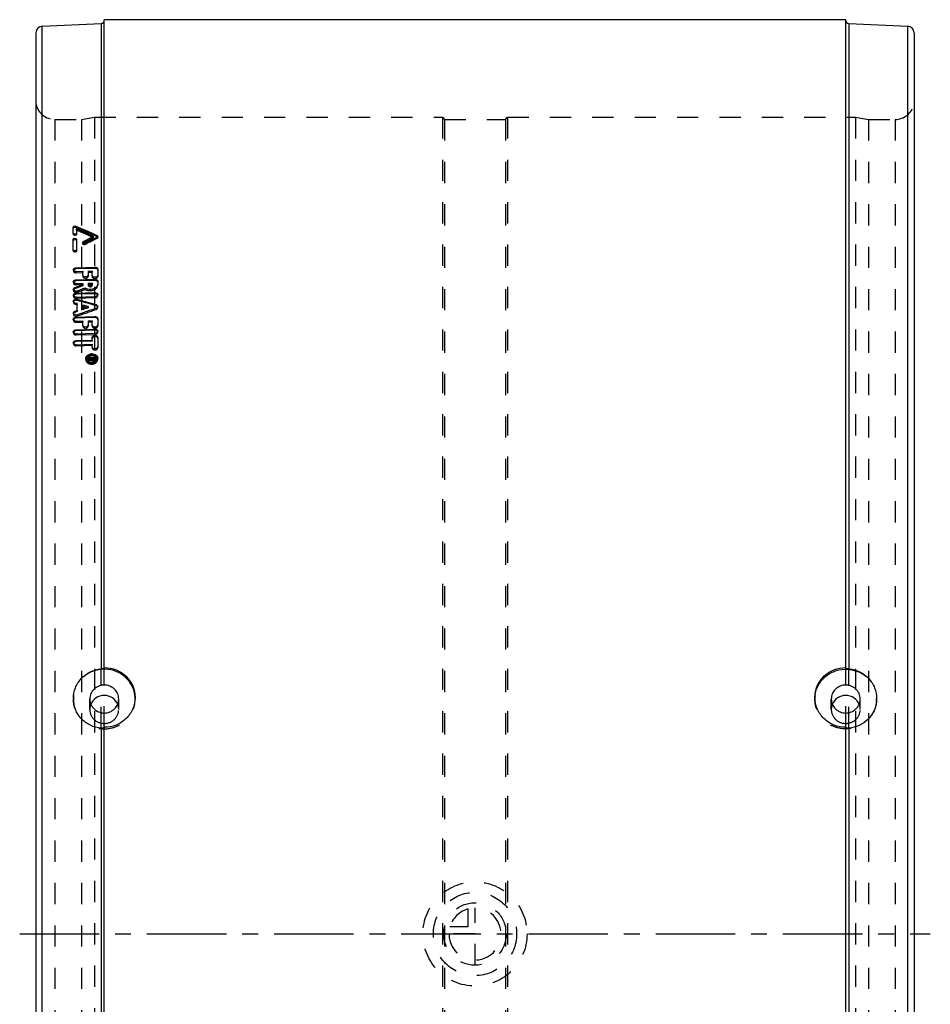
# Model space of a CAD drawing. Header units: millimetres. Extents: x 360 to 640, y 219 to 781.
# Tile 2 of 2: x 360 to 640, y 478 to 781. Entities that reach past the tile are written whole.
import ezdxf

# ---------------------------------------------------------------- set-up
doc = ezdxf.new("R2010")
doc.units = ezdxf.units.MM
doc.header["$LTSCALE"] = 65.185185
doc.linetypes.add('CENTER', pattern=[0.6, 0.375, -0.075, 0.075, -0.075])
doc.linetypes.add('HIDDEN', pattern=[0.2, 0.1, -0.1])
doc.layers.get('0').update_dxf_attribs({"linetype": 'CONTINUOUS'})
for name, color, linetype in [('KOERPER', 7, 'CONTINUOUS'), ('KONST.EL_MIT_GEO', 7, 'CONTINUOUS'), ('KURVEN', 7, 'CONTINUOUS'), ('L1', 7, 'CONTINUOUS')]:
    doc.layers.add(name, color=color, linetype=linetype)

msp = doc.modelspace()

# ---------------------------------------------------------------- linework, layer by layer
at = {"color": 8, "linetype": 'HIDDEN'}
for p, q in [((370.85, 750.35), (379, 750.35)), ((490.65, 750.35), (509.35, 750.35)), ((621, 750.35), (629.15, 750.35))]:
    msp.add_line(p, q, dxfattribs=at)
at = {"layer": 'KOERPER', "color": 7, "linetype": 'Continuous'}
msp.add_line((614, 781), (386, 781), dxfattribs=at)
at = {"layer": 'KONST.EL_MIT_GEO', "color": 7, "linetype": 'Continuous'}
for p, q in [((386, 581.81), (386, 781)), ((614, 581.81), (614, 781)), ((366.91, 779), (385.04, 779.79)), ((366.91, 221), (366.91, 779)), ((385.04, 779.79), (385.04, 581.5)), ((614.96, 779.79), (614.96, 581.5)), ((614.96, 779.79), (633.09, 779)), ((633.09, 221), (633.09, 779)), ((365, 777), (365, 223)), ((635, 777), (635, 223)), ((376.49, 715.4), (376.49, 717.27)), ((376.51, 716.89), (376.49, 717.27)), ((377.3, 717.16), (377.28, 717.55)), ((377.28, 717.55), (378, 717.23)), ((378, 717.23), (379.45, 716.6)), ((377.3, 717.16), (378.02, 716.85)), ((377.48, 716.68), (377.48, 715.43)), ((379.21, 715.93), (377.48, 716.68)), ((378.02, 716.85), (379.47, 716.22)), ((379.45, 716.6), (380.89, 715.97)), ((379.47, 716.22), (380.91, 715.58)), ((382.67, 714.39), (382.09, 714.65)), ((382.15, 714.13), (382.67, 714.39)), ((382.36, 714.95), (383.08, 714.63)), ((382.69, 714.01), (382.67, 714.39)), ((383.08, 714.63), (383.8, 714.3)), ((383.12, 714.98), (383.78, 714.69)), ((383.8, 714.3), (383.78, 714.69)), ((376.49, 710.27), (376.49, 713.49)), ((376.51, 713.11), (376.49, 713.49)), ((377.48, 713.53), (377.48, 710.3)), ((379.56, 712.79), (380.6, 713.33)), ((379.59, 712.41), (379.56, 712.79)), ((380.76, 712.61), (380.16, 712.3)), ((381.36, 712.92), (380.76, 712.61)), ((381.97, 713.23), (381.36, 712.92)), ((382.57, 713.55), (381.97, 713.23)), ((382, 713.65), (382.69, 714.01)), ((382.99, 713.76), (382.57, 713.55)), ((383.18, 713.86), (382.99, 713.76)), ((383.78, 714.17), (383.18, 713.86)), ((377.34, 704.75), (383.13, 704.94)), ((377.34, 704.75), (377.36, 704.39)), ((377.34, 703.6), (379.39, 703.66)), ((383.16, 704.57), (377.36, 704.39)), ((379.39, 702.5), (379.39, 703.66)), ((381.08, 703.72), (382.29, 703.75)), ((381.08, 703.72), (381.08, 702.55)), ((382.29, 702.39), (382.29, 703.75)), ((383.13, 704.94), (383.16, 704.57)), ((383.98, 704.39), (383.98, 702.45)), ((377.34, 701.06), (383.13, 701.24)), ((377.34, 701.06), (377.36, 700.7)), ((377.34, 699.88), (379.39, 699.94)), ((383.16, 700.88), (377.36, 700.7)), ((377.78, 698.96), (378.18, 699.11)), ((378.18, 699.11), (378.99, 699.4)), ((379.14, 699.09), (378.61, 698.9)), ((378.99, 699.4), (379.39, 699.54)), ((379.41, 699.18), (379.14, 699.09)), ((379.39, 699.54), (379.39, 699.94)), ((379.39, 699.54), (379.41, 699.18)), ((381.08, 700), (382.29, 700.03)), ((381.08, 700), (381.08, 699.67)), ((382.29, 699.71), (382.29, 700.03)), ((382.29, 699.71), (382.31, 699.35)), ((383.13, 701.24), (383.16, 700.88)), ((383.98, 700.68), (383.98, 699.76)), ((376.98, 698.68), (377.38, 698.82)), ((376.98, 698.68), (377, 698.32)), ((377.27, 698.42), (377, 698.32)), ((378.34, 698.8), (377.27, 698.42)), ((377.34, 696.95), (383.13, 697.12)), ((377.34, 696.95), (377.36, 696.59)), ((383.16, 696.77), (377.36, 696.59)), ((377.38, 698.82), (377.78, 698.96)), ((378.09, 697.76), (377.7, 697.61)), ((378.89, 698.05), (378.09, 697.76)), ((378.61, 698.9), (378.34, 698.8)), ((379.71, 698.34), (378.89, 698.05)), ((380.09, 698.48), (379.71, 698.34)), ((383.13, 697.12), (383.16, 696.77)), ((377.11, 693.92), (377, 693.96)), ((377.69, 693.76), (377.11, 693.92)), ((377.34, 695.74), (383.13, 695.92)), ((377.68, 695.09), (377.7, 694.74)), ((377.68, 695.09), (378.32, 694.91)), ((377.69, 691.63), (377.69, 693.76)), ((377.95, 694.67), (377.7, 694.74)), ((378.06, 694.64), (377.95, 694.67)), ((379.65, 694.19), (378.06, 694.64)), ((379.39, 693.27), (379.39, 692.23)), ((379.66, 693.19), (379.39, 693.27)), ((380.28, 694.01), (379.65, 694.19)), ((379.93, 693.11), (379.66, 693.19)), ((381.03, 692.8), (379.93, 693.11)), ((380.92, 693.83), (380.28, 694.01)), ((380.9, 694.17), (381.54, 693.99)), ((381.57, 693.64), (380.92, 693.83)), ((381.54, 693.99), (383.48, 693.43)), ((382.85, 693.27), (381.57, 693.64)), ((383.5, 693.09), (382.85, 693.27)), ((383.48, 693.43), (383.5, 693.09)), ((377, 691.39), (377.57, 691.59)), ((377, 691.39), (377.02, 691.05)), ((377.37, 691.17), (377.02, 691.05)), ((377.71, 691.29), (377.37, 691.17)), ((377.57, 691.59), (377.69, 691.63)), ((378.03, 690.4), (377.68, 690.28)), ((377.69, 691.63), (377.71, 691.29)), ((378.32, 690.5), (378.03, 690.4)), ((379.81, 691.02), (378.32, 690.5)), ((379.39, 692.23), (379.41, 691.88)), ((379.59, 691.95), (379.41, 691.88)), ((379.77, 692.01), (379.59, 691.95)), ((381.05, 692.45), (379.77, 692.01)), ((380.26, 691.18), (379.81, 691.02)), ((380.9, 691.41), (380.26, 691.18)), ((381.45, 691.6), (380.9, 691.41)), ((381.03, 692.8), (381.05, 692.45)), ((382.83, 692.08), (381.45, 691.6)), ((383.48, 692.31), (382.83, 692.08)), ((377.34, 689.59), (383.13, 689.76)), ((377.34, 689.59), (377.36, 689.25)), ((377.34, 688.34), (379.39, 688.4)), ((383.16, 689.42), (377.36, 689.25)), ((379.39, 688.4), (379.41, 688.06)), ((379.39, 687.14), (379.39, 688.4)), ((381.08, 688.45), (382.29, 688.49)), ((381.08, 688.45), (381.08, 687.19)), ((382.29, 687.13), (382.29, 688.49)), ((383.13, 689.76), (383.16, 689.42)), ((383.98, 689.16), (383.98, 687.18)), ((377.34, 685.72), (383.13, 685.89)), ((377.34, 685.72), (377.36, 685.39)), ((377.34, 684.45), (383.13, 684.62)), ((383.16, 685.56), (377.36, 685.39)), ((383.13, 685.89), (383.16, 685.56)), ((377.34, 682.39), (382.29, 682.54)), ((377.34, 682.39), (377.36, 682.07)), ((377.34, 681.11), (382.29, 681.25)), ((382.31, 682.21), (377.36, 682.07)), ((382.29, 683.32), (382.31, 682.99)), ((382.29, 682.54), (382.29, 683.32)), ((382.29, 682.54), (382.31, 682.21)), ((382.29, 681.25), (382.31, 680.92)), ((382.29, 680.46), (382.29, 681.25)), ((383.98, 683.37), (383.98, 680.51)), ((382.29, 680.46), (382.31, 680.14)), ((380.73, 676.79), (380.74, 676.62)), ((381.15, 677.19), (383.13, 677.24)), ((381.15, 677.19), (381.17, 676.97)), ((381.15, 676.97), (381.15, 677.19)), ((381.15, 676.97), (381.98, 676.99)), ((381.15, 676.76), (381.57, 676.84)), ((381.15, 676.76), (381.16, 676.62)), ((381.15, 676.53), (381.15, 676.76)), ((381.3, 676.56), (381.15, 676.53)), ((381.45, 676.59), (381.3, 676.56)), ((381.6, 676.62), (381.45, 676.59)), ((381.57, 676.84), (381.84, 676.89)), ((381.9, 676.68), (381.6, 676.62)), ((381.84, 676.89), (381.98, 676.92)), ((382.04, 676.71), (381.9, 676.68)), ((381.98, 676.99), (382, 676.71)), ((381.98, 676.92), (381.98, 676.99)), ((382.27, 676.9), (382.04, 676.89)), ((382.26, 677), (382.85, 677.01)), ((382.26, 677), (382.26, 676.89)), ((382.26, 676.89), (382.28, 676.66)), ((382.41, 676.78), (382.71, 676.79)), ((382.41, 676.78), (382.42, 676.56)), ((382.41, 676.56), (382.71, 676.57)), ((382.71, 676.79), (382.72, 676.58)), ((382.85, 677.01), (382.87, 676.7)), ((382.85, 676.9), (382.85, 677.01)), ((383.16, 676.92), (382.85, 676.92)), ((383.13, 677.24), (383.13, 676.91)), ((383.57, 676.75), (383.56, 676.98)), ((385.04, 563.24), (385.04, 436.76)), ((386, 436.49), (386, 563.51)), ((614, 436.49), (614, 563.51)), ((614.96, 563.24), (614.96, 436.76))]:
    msp.add_line(p, q, dxfattribs=at)
at = {"layer": 'KONST.EL_MIT_GEO', "color": 8, "linetype": 'HIDDEN'}
for p, q in [((379, 750.35), (383, 751)), ((383, 751), (383, 249)), ((383, 751), (490, 751)), ((490, 751), (490, 249)), ((490, 751), (490.65, 750.35)), ((509.35, 750.35), (510, 751)), ((510, 751), (510, 249)), ((510, 751), (617, 751)), ((617, 751), (617, 249)), ((617, 751), (621, 750.35)), ((370.85, 750.35), (370.85, 249.65)), ((379, 750.35), (379, 249.65)), ((490.65, 750.35), (490.65, 249.65)), ((509.35, 750.35), (509.35, 249.65)), ((621, 750.35), (621, 249.65)), ((629.15, 750.35), (629.15, 249.65)), ((376.51, 715.01), (376.49, 715.4)), ((376.51, 715.01), (376.49, 715.4)), ((377.5, 716.3), (377.48, 716.68)), ((377.48, 715.43), (377.5, 715.04)), ((377.5, 715.04), (377.48, 715.43)), ((384, 714.06), (383.98, 714.45)), ((377.5, 713.14), (377.48, 713.53)), ((379.37, 712.52), (379.39, 712.14)), ((380.18, 711.92), (380.16, 712.3)), ((383.8, 713.79), (383.78, 714.17)), ((376.51, 709.89), (376.49, 710.27)), ((376.51, 709.89), (376.49, 710.27)), ((377.48, 710.3), (377.5, 709.93)), ((377.5, 709.93), (377.48, 710.3)), ((376.49, 704.13), (376.51, 703.76)), ((377.34, 703.6), (377.36, 703.23)), ((377.36, 703.23), (379.41, 703.3)), ((379.39, 703.66), (379.41, 703.3)), ((379.39, 702.5), (379.41, 702.13)), ((379.39, 702.5), (379.41, 702.13)), ((381.08, 703.72), (381.11, 703.35)), ((381.08, 702.55), (381.11, 702.19)), ((381.11, 702.19), (381.08, 702.55)), ((381.11, 703.35), (382.31, 703.39)), ((382.29, 703.75), (382.31, 703.39)), ((382.29, 702.39), (382.31, 702.03)), ((382.29, 702.39), (382.31, 702.03)), ((383.98, 704.39), (384, 704.02)), ((383.98, 702.45), (384, 702.08)), ((384, 702.08), (383.98, 702.45)), ((376.49, 700.42), (376.51, 700.06)), ((377.34, 699.88), (377.36, 699.52)), ((377.36, 699.52), (379.41, 699.59)), ((379.39, 699.94), (379.41, 699.59)), ((379.39, 699.54), (379.41, 699.18)), ((381.08, 700), (381.11, 699.31)), ((381.11, 699.64), (382.31, 699.68)), ((381.11, 699.31), (381.11, 699.64)), ((382.29, 700.03), (382.29, 699.71)), ((382.31, 699.68), (382.31, 699.35)), ((383.98, 700.68), (384, 700.32)), ((383.98, 699.76), (384, 699.4)), ((384, 699.4), (383.98, 699.76)), ((376.49, 698.09), (376.51, 697.74)), ((376.49, 696.29), (376.51, 695.94)), ((377.7, 697.61), (377.72, 697.26)), ((380.09, 698.48), (380.11, 698.12)), ((384, 696.22), (383.98, 696.57)), ((376.49, 694.47), (376.51, 694.13)), ((377, 693.96), (377.02, 693.61)), ((377.02, 693.61), (377.71, 693.41)), ((377.34, 695.74), (377.36, 695.39)), ((377.36, 695.39), (383.16, 695.57)), ((377.69, 693.76), (377.71, 693.41)), ((379.39, 693.27), (379.41, 692.93)), ((383.13, 695.92), (383.16, 695.57)), ((376.49, 690.78), (376.51, 690.43)), ((377.68, 690.28), (377.7, 689.94)), ((377.69, 691.63), (377.71, 691.29)), ((379.41, 691.88), (379.39, 692.23)), ((383.48, 692.31), (383.5, 691.97)), ((384, 692.57), (383.98, 692.91)), ((376.49, 688.91), (376.51, 688.58)), ((377.34, 688.34), (377.36, 688)), ((377.36, 688), (379.41, 688.06)), ((379.39, 687.14), (379.41, 686.81)), ((379.39, 687.14), (379.41, 686.81)), ((381.08, 688.45), (381.11, 688.11)), ((381.08, 687.19), (381.11, 686.86)), ((381.11, 686.86), (381.08, 687.19)), ((381.11, 688.11), (382.31, 688.15)), ((382.29, 688.49), (382.31, 688.15)), ((382.29, 687.13), (382.31, 686.8)), ((382.29, 687.13), (382.31, 686.8)), ((383.98, 689.16), (384, 688.83)), ((383.98, 687.18), (384, 686.85)), ((384, 686.85), (383.98, 687.18)), ((376.49, 685.03), (376.51, 684.7)), ((377.34, 684.45), (377.36, 684.12)), ((377.36, 684.12), (383.16, 684.29)), ((383.13, 684.62), (383.16, 684.29)), ((384, 684.98), (383.98, 685.31)), ((376.49, 681.7), (376.51, 681.37)), ((377.34, 681.11), (377.36, 680.78)), ((377.36, 680.78), (382.31, 680.92)), ((382.29, 682.54), (382.31, 682.21)), ((383.98, 683.37), (384, 683.04)), ((382.29, 680.46), (382.31, 680.14)), ((383.98, 680.51), (384, 680.18)), ((384, 680.18), (383.98, 680.51)), ((380.31, 676.76), (380.33, 676.45)), ((380.74, 676.62), (380.75, 676.47)), ((381.17, 676.97), (381.15, 676.76)), ((381.18, 676.87), (381.15, 676.76)), ((381.16, 676.62), (381.18, 676.22)), ((382.04, 676.89), (381.18, 676.87)), ((381.18, 676.65), (382, 676.67)), ((382, 676.61), (381.18, 676.44)), ((381.18, 676.44), (381.18, 676.22)), ((381.18, 676.22), (382.07, 676.39)), ((382, 676.71), (382, 676.61)), ((382, 676.67), (382, 676.61)), ((382.04, 676.71), (382.07, 676.39)), ((382.26, 677), (382.26, 676.89)), ((382.85, 676.92), (382.27, 676.9)), ((382.28, 676.66), (382.29, 676.57)), ((382.29, 676.68), (382.87, 676.7)), ((382.29, 676.57), (382.29, 676.68)), ((382.42, 676.56), (382.43, 676.25)), ((382.73, 676.48), (382.43, 676.47)), ((382.43, 676.25), (382.73, 676.26)), ((382.72, 676.58), (382.73, 676.26)), ((382.87, 676.7), (382.87, 676.59)), ((382.87, 676.7), (382.87, 676.59)), ((383.13, 677.24), (383.16, 676.6)), ((383.16, 676.6), (383.16, 676.92)), ((383.58, 676.66), (383.57, 676.75)), ((384, 676.69), (383.98, 677.01)), ((385.04, 563.24), (385.04, 581.5)), ((386, 563.51), (386, 581.81)), ((614, 563.51), (614, 581.81)), ((614.96, 563.24), (614.96, 581.5)), ((376.5, 572.32), (376.5, 572.21)), ((381.55, 569), (381.55, 572.21)), ((390.45, 569), (390.45, 572.21)), ((395.5, 572.73), (395.5, 572.21)), ((604.5, 572.73), (604.5, 572.21)), ((609.55, 569), (609.55, 572.21)), ((618.45, 569), (618.45, 572.21)), ((623.5, 572.32), (623.5, 572.21))]:
    msp.add_line(p, q, dxfattribs=at)
for centre, radius, start, end in [((385, 780.79), 1, 321.1111, 360), ((370.85, 756.35), 6, 193.0029, 270), ((629.15, 756.35), 6, 270, 346.9971), ((67.02, 5.88), 775.3, 65.97396, 66.39298), ((859.44, -212.36), 1041.14, 117.18354, 117.40796), ((376.95, 694.16), 0.442, 160.5983, 183.7721), ((382.23, 675.63), 2.36, 91.6619, 104.9531), ((382.23, 675.68), 2.31, 84.6529, 91.5735), ((381.44, 676.52), 1.11, 174.4415, 183.7202), ((382.12, 677.24), 1.77, 263.448, 271.5453), ((382.9, 676.62), 1.11, 3.7227, 11.4785), ((385.2, 572.21), 8.7, 179.2922, 179.9998), ((386.64, 572.21), 8.86, 1.5809, 7.0948), ((386.78, 572.21), 8.72, 0.0011, 1.571), ((613.36, 572.21), 8.86, 172.9052, 178.4187), ((613.22, 572.21), 8.72, 178.4286, 179.9989), ((614.8, 572.21), 8.7, 0.0002, 0.7078)]:
    msp.add_arc(centre, radius, start, end, dxfattribs=at)
at = {"layer": 'KONST.EL_MIT_GEO', "color": 7, "linetype": 'Continuous'}
for centre, radius, start, end in [((615, 780.79), 1, 180, 267.5), ((367, 777), 2, 92.5, 180), ((385, 780.79), 1, 272.5, 321.1111), ((633, 777), 2, 0, 87.5), ((66.3, 6), 775.83, 65.98115, 66.21393), ((68.23, 6.88), 774.96, 66.02546, 66.20568), ((68.75, 6.32), 774.92, 66.12813, 66.24485), ((376.88, 704.15), 0.393, 183.4519, 194.4189), ((383.19, 703.37), 1.21, 84.5893, 91.8123), ((376.9, 700.45), 0.409, 183.5094, 194.1345), ((383.19, 699.7), 1.18, 84.4088, 91.7781), ((376.92, 696.32), 0.427, 183.5767, 193.8421), ((377.33, 697.39), 0.991, 109.6642, 118.7496), ((381.79, 700.7), 2.59, 294.3943, 297.036), ((381.84, 700.62), 2.5, 297.0278, 300.7122), ((383.19, 695.61), 1.16, 83.9705, 91.7399), ((377.25, 694.86), 0.939, 245.5985, 254.0659), ((383.1, 697.08), 1.16, 271.7882, 284.5374), ((383.26, 692.25), 0.872, 63.362, 74.0057), ((376.94, 690.8), 0.448, 183.5051, 211.6598), ((377.34, 690.12), 0.986, 109.2478, 118.4732), ((383.17, 693.18), 0.927, 289.28, 296.954), ((383.19, 688.3), 1.12, 83.8821, 91.6719), ((383.1, 685.73), 1.11, 271.6914, 279.5506), ((383.19, 684.46), 1.1, 83.4589, 91.6358), ((382.21, 675.98), 2.33, 91.6283, 98.6354), ((382.19, 676.21), 1.77, 84.7052, 91.5713), ((382.26, 676.44), 1.53, 63.9411, 71.4255), ((382.32, 675.98), 2, 64.0773, 71.4112), ((381.43, 676.84), 1.12, 183.7761, 197.1231), ((381.77, 676.66), 1.5, 135.0869, 144.0474), ((381.59, 676.84), 0.863, 173.5432, 183.6639), ((382.07, 676.46), 1.5, 118.0918, 125.69), ((382.01, 676.92), 1.43, 238.7928, 247.6891), ((382.14, 676.33), 1.64, 111.1655, 118.1148), ((382.1, 677.53), 1.75, 255.6692, 271.5619), ((382.08, 677.76), 2.31, 271.6041, 278.6867), ((382.39, 677.08), 0.52, 258.1405, 271.5028), ((382.15, 677.43), 1.63, 291.2893, 298.2658), ((382.21, 677.31), 1.5, 298.2431, 305.8501), ((382.16, 677.57), 2.1, 291.9253, 299.1161), ((382.31, 676.88), 1.36, 306.6565, 313.0221), ((382.24, 677.42), 1.92, 299.0931, 306.9098), ((382.52, 676.82), 1.07, 37.0499, 46.6602), ((382.66, 676.93), 0.892, 342.8135, 353.5087), ((382.69, 676.92), 0.864, 353.5494, 3.6592), ((382.6, 676.77), 1.43, 42.9235, 47.9767), ((382.51, 677.11), 1.51, 315.2776, 324.2006), ((382.64, 676.81), 1.37, 38.4242, 42.9181), ((385.29, 572.32), 8.79, 180.0001, 180.7025), ((614.66, 572.32), 8.84, 355.1371, 359.9936)]:
    msp.add_arc(centre, radius, start, end, dxfattribs=at)
for points, knots in [([(376.49, 717.27), (376.49, 717.35), (376.57, 717.46), (376.66, 717.51), (376.69, 717.53)], [0, 0, 0, 0, 0.705746, 1, 1, 1, 1]), ([(376.51, 716.89), (376.51, 717.02), (376.83, 717.25), (377.14, 717.23), (377.3, 717.16)], [0, 0, 0, 0, 0.433684, 1, 1, 1, 1]), ([(377.48, 715.43), (377.48, 715.23), (377, 714.98), (376.49, 715.2), (376.49, 715.4)], [0, 0, 0, 0, 0.507861, 1, 1, 1, 1]), ([(383.78, 714.69), (383.81, 714.67), (383.9, 714.62), (383.98, 714.52), (383.98, 714.45)], [0, 0, 0, 0, 0.289678, 1, 1, 1, 1]), ([(383.86, 714.22), (383.85, 714.21), (383.82, 714.19), (383.79, 714.18), (383.78, 714.17)], [0, 0, 0, 0, 0.491018, 1, 1, 1, 1]), ([(376.49, 713.49), (376.49, 713.69), (376.97, 713.95), (377.48, 713.72), (377.48, 713.53)], [0, 0, 0, 0, 0.507862, 1, 1, 1, 1]), ([(376.51, 713.11), (376.51, 713.29), (376.96, 713.54), (377.42, 713.4), (377.49, 713.22)], [0, 0, 0, 0, 0.483764, 1, 1, 1, 1]), ([(379.37, 712.52), (379.36, 712.6), (379.44, 712.72), (379.53, 712.78), (379.56, 712.79)], [0, 0, 0, 0, 0.70671, 1, 1, 1, 1]), ([(380.16, 712.3), (380.01, 712.22), (379.69, 712.18), (379.37, 712.39), (379.37, 712.52)], [0, 0, 0, 0, 0.569043, 1, 1, 1, 1]), ([(377.48, 710.3), (377.48, 710.1), (377, 709.84), (376.49, 710.08), (376.49, 710.27)], [0, 0, 0, 0, 0.507778, 1, 1, 1, 1]), ([(377.34, 703.6), (377.24, 703.59), (376.92, 703.61), (376.56, 703.83), (376.5, 704.05)], [0, 0, 0, 0, 0.295466, 1, 1, 1, 1]), ([(377.36, 704.39), (377.27, 704.39), (376.96, 704.34), (376.63, 704.15), (376.54, 703.95)], [0, 0, 0, 0, 0.284426, 1, 1, 1, 1]), ([(376.61, 704.45), (376.65, 704.49), (376.85, 704.67), (377.13, 704.75), (377.34, 704.75)], [0, 0, 0, 0, 0.226114, 1, 1, 1, 1]), ([(381.08, 702.55), (381.08, 702.22), (380.31, 701.74), (379.49, 702.06), (379.4, 702.39)], [0, 0, 0, 0, 0.491466, 1, 1, 1, 1]), ([(383.98, 702.45), (383.98, 702.18), (383.51, 701.82), (382.93, 701.82), (382.6, 701.93), (382.48, 702.03)], [0, 0, 0, 0, 0.450023, 0.738411, 1, 1, 1, 1]), ([(383.13, 704.94), (383.34, 704.95), (383.72, 704.89), (383.98, 704.55), (383.98, 704.39)], [0, 0, 0, 0, 0.566749, 1, 1, 1, 1]), ([(383.98, 704.14), (383.97, 704.2), (383.82, 704.45), (383.52, 704.55), (383.31, 704.57)], [0, 0, 0, 0, 0.216839, 1, 1, 1, 1]), ([(377.34, 699.88), (377.24, 699.88), (376.92, 699.9), (376.56, 700.12), (376.5, 700.35)], [0, 0, 0, 0, 0.29378, 1, 1, 1, 1]), ([(377.36, 700.7), (377.27, 700.7), (376.95, 700.66), (376.62, 700.46), (376.54, 700.24)], [0, 0, 0, 0, 0.283975, 1, 1, 1, 1]), ([(376.61, 700.75), (376.65, 700.8), (376.85, 700.98), (377.13, 701.06), (377.34, 701.06)], [0, 0, 0, 0, 0.227356, 1, 1, 1, 1]), ([(381.08, 699.67), (381.08, 699.43), (381.7, 699.1), (382.29, 699.46), (382.29, 699.71)], [0, 0, 0, 0, 0.492486, 1, 1, 1, 1]), ([(381.11, 699.31), (381.11, 699.17), (381.39, 698.88), (381.74, 698.89), (381.92, 698.94)], [0, 0, 0, 0, 0.433426, 1, 1, 1, 1]), ([(381.92, 698.94), (381.97, 698.96), (382.15, 699.03), (382.31, 699.21), (382.31, 699.35)], [0, 0, 0, 0, 0.292499, 1, 1, 1, 1]), ([(383.96, 699.55), (383.94, 699.44), (383.79, 699), (383.42, 698.65), (383.12, 698.47)], [0, 0, 0, 0, 0.229177, 1, 1, 1, 1]), ([(383.13, 701.24), (383.34, 701.25), (383.72, 701.19), (383.98, 700.84), (383.98, 700.68)], [0, 0, 0, 0, 0.563384, 1, 1, 1, 1]), ([(383.95, 700.52), (383.93, 700.57), (383.77, 700.77), (383.5, 700.86), (383.31, 700.88)], [0, 0, 0, 0, 0.221548, 1, 1, 1, 1]), ([(376.49, 698.09), (376.48, 698.21), (376.6, 698.49), (376.84, 698.63), (376.98, 698.68)], [0, 0, 0, 0, 0.451295, 1, 1, 1, 1]), ([(376.49, 696.29), (376.48, 696.41), (376.55, 696.57), (376.66, 696.69), (376.69, 696.72)], [0, 0, 0, 0, 0.724881, 1, 1, 1, 1]), ([(376.86, 698.26), (376.82, 698.24), (376.69, 698.15), (376.58, 698.02), (376.54, 697.92)], [0, 0, 0, 0, 0.274895, 1, 1, 1, 1]), ([(377.36, 696.59), (377.27, 696.59), (376.95, 696.55), (376.62, 696.34), (376.54, 696.12)], [0, 0, 0, 0, 0.283284, 1, 1, 1, 1]), ([(377.7, 697.61), (377.61, 697.58), (377.28, 697.52), (376.92, 697.59), (376.71, 697.73)], [0, 0, 0, 0, 0.260447, 1, 1, 1, 1]), ([(382.87, 698.34), (382.27, 698.07), (381.33, 697.99), (380.51, 698.26), (380.32, 698.35)], [0, 0, 0, 0, 0.756586, 1, 1, 1, 1]), ([(383.13, 697.12), (383.34, 697.13), (383.71, 697.07), (383.97, 696.73), (383.98, 696.57)], [0, 0, 0, 0, 0.558024, 1, 1, 1, 1]), ([(383.95, 696.4), (383.93, 696.45), (383.77, 696.65), (383.51, 696.75), (383.31, 696.77)], [0, 0, 0, 0, 0.222922, 1, 1, 1, 1]), ([(383.98, 696.57), (383.99, 696.46), (383.92, 696.29), (383.81, 696.18), (383.78, 696.15)], [0, 0, 0, 0, 0.724804, 1, 1, 1, 1]), ([(376.87, 694.01), (376.81, 694.03), (376.63, 694.13), (376.5, 694.33), (376.49, 694.47)], [0, 0, 0, 0, 0.283229, 1, 1, 1, 1]), ([(377.7, 694.74), (377.59, 694.78), (377.16, 694.81), (376.64, 694.6), (376.54, 694.3)], [0, 0, 0, 0, 0.276131, 1, 1, 1, 1]), ([(376.56, 694.74), (376.6, 694.81), (376.86, 695.07), (377.26, 695.15), (377.54, 695.12)], [0, 0, 0, 0, 0.225562, 1, 1, 1, 1]), ([(383.48, 693.43), (383.54, 693.41), (383.77, 693.32), (383.97, 693.09), (383.98, 692.91)], [0, 0, 0, 0, 0.287396, 1, 1, 1, 1]), ([(376.49, 690.78), (376.48, 690.9), (376.6, 691.19), (376.85, 691.34), (377, 691.39)], [0, 0, 0, 0, 0.455559, 1, 1, 1, 1]), ([(376.87, 690.98), (376.83, 690.96), (376.69, 690.87), (376.57, 690.73), (376.54, 690.61)], [0, 0, 0, 0, 0.274174, 1, 1, 1, 1]), ([(377.68, 690.28), (377.6, 690.25), (377.27, 690.18), (376.9, 690.26), (376.7, 690.41)], [0, 0, 0, 0, 0.261367, 1, 1, 1, 1]), ([(377.34, 688.34), (377.14, 688.34), (376.75, 688.41), (376.5, 688.75), (376.49, 688.91)], [0, 0, 0, 0, 0.551955, 1, 1, 1, 1]), ([(377.36, 689.25), (377.27, 689.25), (376.94, 689.2), (376.61, 688.97), (376.53, 688.75)], [0, 0, 0, 0, 0.281858, 1, 1, 1, 1]), ([(376.54, 689.16), (376.58, 689.23), (376.77, 689.47), (377.1, 689.58), (377.34, 689.59)], [0, 0, 0, 0, 0.226075, 1, 1, 1, 1]), ([(381.08, 687.19), (381.08, 686.86), (380.32, 686.31), (379.48, 686.7), (379.4, 687.03)], [0, 0, 0, 0, 0.49395, 1, 1, 1, 1]), ([(383.98, 687.18), (383.98, 686.93), (383.47, 686.43), (382.84, 686.51), (382.58, 686.66)], [0, 0, 0, 0, 0.457762, 1, 1, 1, 1]), ([(383.13, 689.76), (383.34, 689.77), (383.74, 689.69), (383.98, 689.33), (383.98, 689.16)], [0, 0, 0, 0, 0.553911, 1, 1, 1, 1]), ([(383.98, 688.96), (383.97, 689.02), (383.83, 689.27), (383.53, 689.39), (383.31, 689.42)], [0, 0, 0, 0, 0.22456, 1, 1, 1, 1]), ([(377.34, 684.45), (377.14, 684.45), (376.75, 684.52), (376.5, 684.87), (376.49, 685.03)], [0, 0, 0, 0, 0.549137, 1, 1, 1, 1]), ([(377.36, 685.39), (377.26, 685.39), (376.94, 685.34), (376.6, 685.1), (376.53, 684.87)], [0, 0, 0, 0, 0.28108, 1, 1, 1, 1]), ([(376.61, 685.39), (376.65, 685.44), (376.84, 685.63), (377.13, 685.72), (377.34, 685.72)], [0, 0, 0, 0, 0.232068, 1, 1, 1, 1]), ([(382.29, 683.32), (382.29, 683.57), (382.79, 684.07), (383.42, 684), (383.68, 683.84)], [0, 0, 0, 0, 0.459638, 1, 1, 1, 1]), ([(383.13, 685.89), (383.34, 685.9), (383.72, 685.82), (383.97, 685.48), (383.98, 685.31)], [0, 0, 0, 0, 0.549413, 1, 1, 1, 1]), ([(383.96, 685.15), (383.91, 685.26), (383.78, 685.39), (383.63, 685.47), (383.59, 685.48)], [0, 0, 0, 0, 0.727847, 1, 1, 1, 1]), ([(377.34, 681.11), (377.14, 681.1), (376.75, 681.18), (376.5, 681.53), (376.49, 681.7)], [0, 0, 0, 0, 0.546819, 1, 1, 1, 1]), ([(377.36, 682.07), (377.26, 682.07), (376.93, 682.02), (376.6, 681.77), (376.53, 681.54)], [0, 0, 0, 0, 0.2804, 1, 1, 1, 1]), ([(376.61, 682.06), (376.65, 682.11), (376.84, 682.3), (377.13, 682.39), (377.34, 682.39)], [0, 0, 0, 0, 0.233003, 1, 1, 1, 1]), ([(383.27, 683.65), (383.04, 683.66), (382.6, 683.58), (382.31, 683.18), (382.31, 682.99)], [0, 0, 0, 0, 0.547847, 1, 1, 1, 1]), ([(383.98, 683.18), (383.96, 683.24), (383.82, 683.51), (383.5, 683.63), (383.27, 683.65)], [0, 0, 0, 0, 0.226223, 1, 1, 1, 1]), ([(383.98, 680.51), (383.98, 680.17), (383.22, 679.6), (382.38, 680.01), (382.3, 680.34)], [0, 0, 0, 0, 0.49488, 1, 1, 1, 1]), ([(381.14, 677.72), (381.03, 677.66), (380.65, 677.4), (380.37, 676.96), (380.34, 676.63)], [0, 0, 0, 0, 0.275279, 1, 1, 1, 1]), ([(381.37, 675.57), (381.25, 675.61), (380.82, 675.8), (380.46, 676.18), (380.36, 676.51)], [0, 0, 0, 0, 0.274944, 1, 1, 1, 1]), ([(381.2, 677.67), (381.13, 677.62), (380.91, 677.44), (380.76, 677.15), (380.74, 676.94)], [0, 0, 0, 0, 0.27016, 1, 1, 1, 1]), ([(383.13, 676.91), (383.13, 676.78), (382.95, 676.61), (382.76, 676.57), (382.71, 676.57)], [0, 0, 0, 0, 0.713537, 1, 1, 1, 1]), ([(383.98, 676.84), (383.93, 677.08), (383.74, 677.39), (383.48, 677.6), (383.41, 677.65)], [0, 0, 0, 0, 0.732702, 1, 1, 1, 1]), ([(376.5, 572.32), (376.5, 573.44), (376.94, 575.71), (378.81, 578.64), (381.63, 580.72), (383.89, 581.38), (385.04, 581.5)], [0, 0, 0, 0, 0.245969, 0.494305, 0.745991, 1, 1, 1, 1]), ([(385.04, 581.5), (385.27, 581.53), (385.58, 581.58), (385.9, 581.68), (386, 581.77), (386, 581.81)], [0, 0, 0, 0, 0.667324, 0.883247, 1, 1, 1, 1]), ([(395.43, 573.3), (395.29, 574.44), (394.54, 576.71), (392.22, 579.43), (389.04, 581.14), (386.63, 581.44), (385.44, 581.37)], [0, 0, 0, 0, 0.246131, 0.494676, 0.746405, 1, 1, 1, 1]), ([(386, 581.86), (387.23, 581.86), (389.71, 581.4), (392.87, 579.38), (395, 576.35), (395.5, 573.92), (395.5, 572.73)], [0, 0, 0, 0, 0.254418, 0.505983, 0.753948, 1, 1, 1, 1]), ([(604.5, 572.73), (604.5, 573.92), (605, 576.35), (607.13, 579.38), (610.29, 581.4), (612.77, 581.86), (614, 581.86)], [0, 0, 0, 0, 0.246052, 0.494017, 0.745582, 1, 1, 1, 1]), ([(604.57, 573.3), (604.71, 574.44), (605.46, 576.71), (607.78, 579.43), (610.96, 581.14), (613.37, 581.44), (614.56, 581.37)], [0, 0, 0, 0, 0.246131, 0.494676, 0.746405, 1, 1, 1, 1]), ([(614, 581.81), (614, 581.77), (614.1, 581.68), (614.42, 581.58), (614.73, 581.53), (614.96, 581.5)], [0, 0, 0, 0, 0.11675, 0.33267, 1, 1, 1, 1]), ([(614.96, 581.5), (616.11, 581.38), (618.37, 580.72), (621.19, 578.64), (623.06, 575.71), (623.5, 573.44), (623.5, 572.32)], [0, 0, 0, 0, 0.254009, 0.505695, 0.754031, 1, 1, 1, 1]), ([(386, 576.51), (385.42, 576.51), (384.26, 576.29), (382.78, 575.34), (381.78, 573.91), (381.55, 572.77), (381.55, 572.21)], [0, 0, 0, 0, 0.25399, 0.505661, 0.754016, 1, 1, 1, 1]), ([(390.45, 572.21), (390.45, 572.77), (390.22, 573.91), (389.22, 575.34), (387.74, 576.29), (386.58, 576.51), (386, 576.51)], [0, 0, 0, 0, 0.245984, 0.494339, 0.74601, 1, 1, 1, 1]), ([(614, 576.51), (613.42, 576.51), (612.26, 576.29), (610.78, 575.34), (609.78, 573.91), (609.55, 572.77), (609.55, 572.21)], [0, 0, 0, 0, 0.25399, 0.505661, 0.754016, 1, 1, 1, 1]), ([(618.45, 572.21), (618.45, 572.77), (618.22, 573.91), (617.22, 575.34), (615.74, 576.29), (614.58, 576.51), (614, 576.51)], [0, 0, 0, 0, 0.245984, 0.494339, 0.74601, 1, 1, 1, 1]), ([(385.04, 563.24), (383.91, 563.34), (381.66, 563.95), (378.85, 565.98), (376.97, 568.86), (376.51, 571.1), (376.5, 572.21)], [0, 0, 0, 0, 0.253745, 0.504937, 0.753355, 1, 1, 1, 1]), ([(381.55, 572.21), (381.55, 571.65), (381.78, 570.51), (382.78, 569.08), (384.26, 568.13), (385.42, 567.91), (386, 567.91)], [0, 0, 0, 0, 0.245984, 0.494339, 0.74601, 1, 1, 1, 1]), ([(395.5, 572.73), (395.5, 571.53), (395, 569.1), (392.87, 566.04), (389.72, 563.99), (387.23, 563.51), (386, 563.51)], [0, 0, 0, 0, 0.245962, 0.49464, 0.746352, 1, 1, 1, 1]), ([(386, 567.91), (386.58, 567.91), (387.74, 568.13), (389.22, 569.08), (390.22, 570.51), (390.45, 571.65), (390.45, 572.21)], [0, 0, 0, 0, 0.25399, 0.505661, 0.754016, 1, 1, 1, 1]), ([(614, 563.51), (612.77, 563.51), (610.28, 563.99), (607.13, 566.04), (605, 569.1), (604.5, 571.53), (604.5, 572.73)], [0, 0, 0, 0, 0.253648, 0.50536, 0.754037, 1, 1, 1, 1]), ([(609.55, 572.21), (609.55, 571.65), (609.78, 570.51), (610.78, 569.08), (612.26, 568.13), (613.42, 567.91), (614, 567.91)], [0, 0, 0, 0, 0.245984, 0.494339, 0.74601, 1, 1, 1, 1]), ([(614, 567.91), (614.58, 567.91), (615.74, 568.13), (617.22, 569.08), (618.22, 570.51), (618.45, 571.65), (618.45, 572.21)], [0, 0, 0, 0, 0.25399, 0.505661, 0.754016, 1, 1, 1, 1]), ([(623.47, 571.57), (623.38, 570.52), (622.81, 568.41), (620.9, 565.76), (618.18, 563.9), (616.04, 563.34), (614.96, 563.24)], [0, 0, 0, 0, 0.246682, 0.495216, 0.746409, 1, 1, 1, 1]), ([(386, 563.46), (386, 563.42), (385.9, 563.33), (385.58, 563.24), (385.27, 563.22), (385.04, 563.24)], [0, 0, 0, 0, 0.117887, 0.33386, 1, 1, 1, 1]), ([(614.96, 563.24), (614.73, 563.22), (614.42, 563.24), (614.1, 563.33), (614, 563.42), (614, 563.46)], [0, 0, 0, 0, 0.666147, 0.882116, 1, 1, 1, 1])]:
    msp.add_open_spline(points, degree=3, knots=knots, dxfattribs=at)
for points in [[(376.69, 717.53), (376.86, 717.62), (377.1, 717.63), (377.28, 717.55)], [(383.98, 714.45), (383.99, 714.36), (383.93, 714.27), (383.86, 714.22)], [(379.5, 712.36), (379.53, 712.38), (379.56, 712.4), (379.59, 712.41)], [(379.59, 712.41), (380.04, 712.65), (380.5, 712.89), (380.96, 713.12)], [(380.6, 713.33), (381.11, 713.59), (381.63, 713.86), (382.15, 714.13)], [(380.96, 713.12), (381.31, 713.3), (381.65, 713.48), (382, 713.65)], [(376.49, 704.13), (376.48, 704.24), (376.53, 704.36), (376.61, 704.45)], [(379.4, 702.39), (379.39, 702.42), (379.39, 702.46), (379.39, 702.5)], [(382.3, 702.29), (382.29, 702.32), (382.29, 702.36), (382.29, 702.39)], [(382.48, 702.03), (382.4, 702.09), (382.33, 702.19), (382.3, 702.29)], [(376.49, 700.42), (376.48, 700.54), (376.53, 700.66), (376.61, 700.75)], [(383.98, 699.76), (383.98, 699.69), (383.97, 699.62), (383.96, 699.55)], [(376.56, 697.88), (376.52, 697.94), (376.49, 698.02), (376.49, 698.09)], [(376.69, 695.93), (376.6, 696), (376.53, 696.11), (376.5, 696.22)], [(376.71, 697.73), (376.66, 697.77), (376.6, 697.82), (376.56, 697.88)], [(376.69, 696.72), (376.87, 696.86), (377.11, 696.94), (377.34, 696.95)], [(380.32, 698.35), (380.24, 698.39), (380.16, 698.43), (380.09, 698.48)], [(383.78, 696.15), (383.67, 696.05), (383.53, 695.99), (383.39, 695.95)], [(376.49, 694.47), (376.48, 694.56), (376.51, 694.66), (376.56, 694.74)], [(376.92, 695.8), (376.84, 695.83), (376.76, 695.88), (376.69, 695.93)], [(377.34, 695.74), (377.2, 695.74), (377.05, 695.76), (376.92, 695.8)], [(377.54, 695.12), (377.59, 695.11), (377.63, 695.11), (377.68, 695.09)], [(378.32, 694.91), (379.18, 694.66), (380.04, 694.42), (380.9, 694.17)], [(383.96, 692.74), (383.89, 692.86), (383.77, 692.97), (383.65, 693.03)], [(376.7, 690.41), (376.64, 690.46), (376.59, 690.51), (376.56, 690.57)], [(379.39, 692.23), (379.93, 692.42), (380.48, 692.61), (381.03, 692.8)], [(383.92, 692.65), (383.84, 692.53), (383.72, 692.42), (383.59, 692.36)], [(383.98, 692.91), (383.98, 692.82), (383.96, 692.73), (383.92, 692.65)], [(376.49, 688.91), (376.48, 689), (376.51, 689.09), (376.54, 689.16)], [(379.4, 687.03), (379.39, 687.07), (379.39, 687.11), (379.39, 687.14)], [(382.3, 687.02), (382.29, 687.06), (382.29, 687.09), (382.29, 687.13)], [(382.58, 686.66), (382.45, 686.74), (382.34, 686.87), (382.3, 687.02)], [(376.49, 685.03), (376.48, 685.16), (376.53, 685.29), (376.61, 685.39)], [(383.67, 684.78), (383.56, 684.71), (383.42, 684.66), (383.28, 684.63)], [(383.59, 685.48), (383.5, 685.52), (383.41, 685.54), (383.31, 685.55)], [(383.86, 684.95), (383.81, 684.88), (383.74, 684.83), (383.67, 684.78)], [(383.98, 685.31), (383.99, 685.19), (383.94, 685.05), (383.86, 684.95)], [(376.49, 681.7), (376.48, 681.82), (376.53, 681.96), (376.61, 682.06)], [(383.68, 683.84), (383.75, 683.8), (383.82, 683.74), (383.87, 683.68)], [(383.87, 683.68), (383.94, 683.59), (383.98, 683.48), (383.98, 683.37)], [(380.7, 677.73), (380.76, 677.78), (380.82, 677.84), (380.89, 677.89)], [(380.89, 677.89), (381.17, 678.1), (381.51, 678.23), (381.86, 678.28)], [(382.14, 677.98), (381.94, 677.97), (381.74, 677.93), (381.55, 677.86)], [(382.14, 678.3), (382.41, 678.31), (382.67, 678.27), (382.92, 678.19)], [(382.3, 680.34), (382.29, 680.38), (382.29, 680.42), (382.29, 680.46)], [(382.75, 677.89), (382.62, 677.93), (382.49, 677.96), (382.36, 677.97)], [(382.92, 678.19), (383.15, 678.12), (383.38, 678), (383.56, 677.83)], [(380.31, 676.76), (380.29, 677.03), (380.39, 677.32), (380.55, 677.55)], [(380.73, 676.79), (380.75, 676.56), (380.87, 676.33), (381.04, 676.17)], [(380.75, 676.47), (380.76, 676.36), (380.79, 676.25), (380.84, 676.15)], [(380.84, 676.15), (380.87, 676.09), (380.91, 676.03), (380.95, 675.98)], [(380.95, 675.98), (381.04, 675.87), (381.15, 675.77), (381.27, 675.7)], [(381.04, 676.17), (381.08, 676.13), (381.13, 676.09), (381.18, 676.05)], [(381.18, 676.05), (381.33, 675.96), (381.49, 675.88), (381.66, 675.84)], [(382.14, 675.46), (381.88, 675.45), (381.62, 675.49), (381.37, 675.57)], [(382.28, 676.57), (382.19, 676.59), (382.1, 676.64), (382.04, 676.71)], [(382.14, 675.79), (382.35, 675.79), (382.55, 675.83), (382.74, 675.91)], [(382.26, 676.89), (382.26, 676.83), (382.35, 676.78), (382.41, 676.78)], [(382.94, 675.62), (382.78, 675.56), (382.6, 675.51), (382.43, 675.48)], [(382.71, 676.79), (382.77, 676.79), (382.85, 676.84), (382.85, 676.9)], [(383.11, 677.71), (383.05, 677.75), (382.99, 677.78), (382.93, 677.81)], [(383.09, 676.1), (383.14, 676.13), (383.19, 676.17), (383.23, 676.22)], [(383.25, 677.59), (383.21, 677.64), (383.16, 677.68), (383.11, 677.71)], [(383.41, 677.65), (383.34, 677.69), (383.27, 677.74), (383.19, 677.77)], [(383.23, 676.22), (383.36, 676.34), (383.46, 676.5), (383.52, 676.66)], [(383.24, 675.89), (383.34, 675.98), (383.43, 676.1), (383.49, 676.22)], [(383.46, 677.31), (383.44, 677.36), (383.41, 677.41), (383.37, 677.46)], [(383.59, 676.04), (383.53, 675.98), (383.47, 675.93), (383.4, 675.88)], [(383.55, 676.98), (383.55, 677.09), (383.51, 677.21), (383.46, 677.31)], [(383.49, 676.22), (383.55, 676.36), (383.59, 676.51), (383.58, 676.66)], [(383.72, 677.66), (383.86, 677.48), (383.96, 677.24), (383.98, 677.01)], [(383.86, 676.42), (383.82, 676.35), (383.78, 676.28), (383.74, 676.22)], [(383.98, 677.01), (383.99, 676.81), (383.95, 676.6), (383.86, 676.42)], [(383.5, 572.56), (382.78, 572.08), (382.18, 571.36), (381.86, 570.57)], [(386, 573.3), (385.13, 573.3), (384.22, 573.03), (383.5, 572.56)], [(388.5, 572.56), (387.78, 573.03), (386.87, 573.3), (386, 573.3)], [(390.14, 570.57), (389.82, 571.36), (389.22, 572.08), (388.5, 572.56)], [(611.5, 572.56), (610.78, 572.08), (610.18, 571.36), (609.86, 570.57)], [(614, 573.3), (613.13, 573.3), (612.22, 573.03), (611.5, 572.56)], [(616.5, 572.56), (615.78, 573.03), (614.87, 573.3), (614, 573.3)], [(618.14, 570.57), (617.82, 571.36), (617.22, 572.08), (616.5, 572.56)]]:
    msp.add_open_spline(points, degree=3, dxfattribs=at)
at = {"layer": 'KONST.EL_MIT_GEO', "color": 8, "linetype": 'HIDDEN'}
for points, knots in [([(377.5, 715.04), (377.5, 714.85), (377.02, 714.6), (376.51, 714.82), (376.51, 715.01)], [0, 0, 0, 0, 0.506646, 1, 1, 1, 1]), ([(377.49, 713.22), (377.49, 713.2), (377.5, 713.18), (377.5, 713.16), (377.5, 713.14)], [0, 0, 0, 0, 0.505341, 1, 1, 1, 1]), ([(380.18, 711.92), (380.03, 711.84), (379.72, 711.8), (379.39, 712.01), (379.39, 712.14)], [0, 0, 0, 0, 0.569271, 1, 1, 1, 1]), ([(384, 714.06), (384.01, 713.98), (383.93, 713.86), (383.83, 713.8), (383.8, 713.79)], [0, 0, 0, 0, 0.706678, 1, 1, 1, 1]), ([(377.5, 709.93), (377.5, 709.73), (377.02, 709.46), (376.51, 709.7), (376.51, 709.89)], [0, 0, 0, 0, 0.506587, 1, 1, 1, 1]), ([(376.51, 703.76), (376.52, 703.61), (376.79, 703.28), (377.16, 703.23), (377.36, 703.23)], [0, 0, 0, 0, 0.43517, 1, 1, 1, 1]), ([(379.41, 702.13), (379.41, 701.8), (380.28, 701.34), (381.11, 701.84), (381.11, 702.19)], [0, 0, 0, 0, 0.492765, 1, 1, 1, 1]), ([(382.31, 702.03), (382.31, 701.69), (383.18, 701.24), (384, 701.74), (384, 702.08)], [0, 0, 0, 0, 0.492768, 1, 1, 1, 1]), ([(376.51, 700.06), (376.52, 699.91), (376.78, 699.58), (377.16, 699.52), (377.36, 699.52)], [0, 0, 0, 0, 0.438448, 1, 1, 1, 1]), ([(380.11, 698.12), (380.46, 697.9), (381.32, 697.66), (382.59, 697.78), (383.65, 698.36), (384, 699.08), (384, 699.4)], [0, 0, 0, 0, 0.262234, 0.541406, 0.793415, 1, 1, 1, 1]), ([(383.98, 700.45), (383.98, 700.46), (383.97, 700.48), (383.96, 700.51), (383.95, 700.52)], [0, 0, 0, 0, 0.495706, 1, 1, 1, 1]), ([(376.51, 697.74), (376.52, 697.53), (376.97, 697.16), (377.47, 697.17), (377.72, 697.26)], [0, 0, 0, 0, 0.439415, 1, 1, 1, 1]), ([(383.16, 695.57), (383.37, 695.57), (383.77, 695.67), (384.01, 696.05), (384, 696.22)], [0, 0, 0, 0, 0.559404, 1, 1, 1, 1]), ([(376.51, 695.94), (376.52, 695.78), (376.78, 695.45), (377.16, 695.38), (377.36, 695.39)], [0, 0, 0, 0, 0.441916, 1, 1, 1, 1]), ([(376.51, 694.13), (376.52, 694.07), (376.58, 693.82), (376.83, 693.66), (377.02, 693.61)], [0, 0, 0, 0, 0.226677, 1, 1, 1, 1]), ([(376.51, 690.43), (376.52, 690.23), (376.95, 689.84), (377.46, 689.85), (377.7, 689.94)], [0, 0, 0, 0, 0.444708, 1, 1, 1, 1]), ([(383.5, 691.97), (383.57, 691.99), (383.81, 692.11), (384.02, 692.38), (384, 692.57)], [0, 0, 0, 0, 0.288837, 1, 1, 1, 1]), ([(376.51, 688.58), (376.52, 688.41), (376.77, 688.07), (377.16, 688), (377.36, 688)], [0, 0, 0, 0, 0.44767, 1, 1, 1, 1]), ([(376.51, 684.7), (376.52, 684.54), (376.77, 684.19), (377.16, 684.12), (377.36, 684.12)], [0, 0, 0, 0, 0.450485, 1, 1, 1, 1]), ([(379.41, 686.81), (379.41, 686.64), (379.59, 686.38), (379.94, 686.23), (380.36, 686.18), (380.86, 686.32), (381.11, 686.69), (381.11, 686.86)], [0, 0, 0, 0, 0.220646, 0.353949, 0.496899, 0.773132, 1, 1, 1, 1]), ([(382.31, 686.8), (382.31, 686.63), (382.48, 686.36), (382.84, 686.22), (383.26, 686.17), (383.76, 686.3), (384, 686.67), (384, 686.85)], [0, 0, 0, 0, 0.220686, 0.353972, 0.496904, 0.773098, 1, 1, 1, 1]), ([(383.16, 684.29), (383.37, 684.3), (383.78, 684.41), (384.01, 684.8), (384, 684.98)], [0, 0, 0, 0, 0.550949, 1, 1, 1, 1]), ([(376.51, 681.37), (376.52, 681.2), (376.77, 680.86), (377.16, 680.78), (377.36, 680.78)], [0, 0, 0, 0, 0.452801, 1, 1, 1, 1]), ([(382.31, 680.14), (382.31, 679.97), (382.48, 679.69), (382.84, 679.54), (383.26, 679.49), (383.76, 679.63), (384, 680.01), (384, 680.18)], [0, 0, 0, 0, 0.223078, 0.355658, 0.497124, 0.770936, 1, 1, 1, 1]), ([(380.33, 676.45), (380.36, 676.08), (380.88, 675.31), (381.73, 675.13), (382.17, 675.14)], [0, 0, 0, 0, 0.456145, 1, 1, 1, 1]), ([(382.17, 677.66), (381.8, 677.65), (381.11, 677.45), (380.73, 676.78), (380.75, 676.47)], [0, 0, 0, 0, 0.545391, 1, 1, 1, 1]), ([(383.58, 676.66), (383.56, 676.94), (383.15, 677.53), (382.5, 677.67), (382.17, 677.66)], [0, 0, 0, 0, 0.456032, 1, 1, 1, 1]), ([(382.17, 675.14), (382.64, 675.16), (383.54, 675.41), (384.03, 676.3), (384, 676.69)], [0, 0, 0, 0, 0.545287, 1, 1, 1, 1]), ([(382.29, 676.57), (382.29, 676.55), (382.3, 676.48), (382.37, 676.48), (382.4, 676.49)], [0, 0, 0, 0, 0.484577, 1, 1, 1, 1]), ([(382.73, 676.26), (382.79, 676.26), (382.97, 676.29), (383.16, 676.46), (383.16, 676.6)], [0, 0, 0, 0, 0.286433, 1, 1, 1, 1]), ([(382.73, 676.48), (382.75, 676.48), (382.78, 676.48), (382.81, 676.49), (382.83, 676.5)], [0, 0, 0, 0, 0.49723, 1, 1, 1, 1]), ([(382.83, 676.5), (382.84, 676.51), (382.86, 676.53), (382.85, 676.56), (382.84, 676.57)], [0, 0, 0, 0, 0.488247, 1, 1, 1, 1]), ([(385.44, 581.37), (384.27, 581.3), (381.93, 580.74), (378.98, 578.71), (377, 575.77), (376.51, 573.46), (376.5, 572.32)], [0, 0, 0, 0, 0.253934, 0.505481, 0.753816, 1, 1, 1, 1]), ([(614.56, 581.37), (615.73, 581.3), (618.07, 580.74), (621.02, 578.71), (623, 575.77), (623.49, 573.46), (623.5, 572.32)], [0, 0, 0, 0, 0.253934, 0.505481, 0.753816, 1, 1, 1, 1]), ([(376.5, 572.21), (376.5, 571.02), (377, 568.59), (379.13, 565.54), (382.29, 563.51), (386, 562.8), (389.71, 563.51), (392.87, 565.54), (395, 568.59), (395.5, 571.02), (395.5, 572.21)], [0, 0, 0, 0, 0.123007, 0.247168, 0.373007, 0.5, 0.626993, 0.752832, 0.876993, 1, 1, 1, 1]), ([(623.5, 572.21), (623.5, 571.02), (623, 568.59), (620.87, 565.54), (617.71, 563.51), (614, 562.8), (610.29, 563.51), (607.13, 565.54), (605, 568.59), (604.5, 571.02), (604.5, 572.21)], [0, 0, 0, 0, 0.123007, 0.247168, 0.373007, 0.5, 0.626993, 0.752832, 0.876993, 1, 1, 1, 1]), ([(381.55, 569), (381.55, 567.9), (382.54, 565.58), (384.87, 564.7), (386, 564.7)], [0, 0, 0, 0, 0.493816, 1, 1, 1, 1]), ([(386, 564.7), (387.13, 564.7), (389.46, 565.58), (390.45, 567.9), (390.45, 569)], [0, 0, 0, 0, 0.506184, 1, 1, 1, 1]), ([(609.55, 569), (609.55, 567.9), (610.54, 565.58), (612.87, 564.7), (614, 564.7)], [0, 0, 0, 0, 0.493816, 1, 1, 1, 1]), ([(614, 564.7), (615.13, 564.7), (617.46, 565.58), (618.45, 567.9), (618.45, 569)], [0, 0, 0, 0, 0.506184, 1, 1, 1, 1])]:
    msp.add_open_spline(points, degree=3, knots=knots, dxfattribs=at)
for points in [[(383.8, 714.3), (383.83, 714.29), (383.86, 714.27), (383.89, 714.25)], [(383.89, 714.25), (383.95, 714.21), (384, 714.14), (384, 714.06)], [(379.39, 712.14), (379.38, 712.22), (379.44, 712.3), (379.5, 712.36)], [(376.54, 703.95), (376.52, 703.89), (376.51, 703.82), (376.51, 703.76)], [(384, 704.02), (384, 704.06), (384, 704.11), (383.98, 704.14)], [(376.54, 700.24), (376.52, 700.19), (376.51, 700.12), (376.51, 700.06)], [(384, 700.32), (384, 700.36), (384, 700.41), (383.98, 700.45)], [(376.54, 697.92), (376.52, 697.86), (376.51, 697.8), (376.51, 697.74)], [(376.54, 696.12), (376.52, 696.06), (376.51, 696), (376.51, 695.94)], [(377.72, 697.26), (378.52, 697.55), (379.31, 697.84), (380.11, 698.12)], [(384, 696.22), (384, 696.28), (383.98, 696.35), (383.95, 696.4)], [(376.54, 690.61), (376.52, 690.56), (376.51, 690.49), (376.51, 690.43)], [(377.7, 689.94), (379.63, 690.61), (381.56, 691.29), (383.5, 691.97)], [(379.41, 692.93), (379.96, 692.77), (380.5, 692.61), (381.05, 692.45)], [(384, 692.57), (384, 692.63), (383.98, 692.68), (383.96, 692.74)], [(376.53, 688.75), (376.52, 688.69), (376.51, 688.63), (376.51, 688.58)], [(384, 688.83), (384, 688.87), (384, 688.91), (383.98, 688.96)], [(376.53, 684.87), (376.52, 684.82), (376.51, 684.76), (376.51, 684.7)], [(384, 684.98), (384, 685.04), (383.98, 685.09), (383.96, 685.15)], [(376.53, 681.54), (376.51, 681.48), (376.51, 681.43), (376.51, 681.37)], [(384, 683.04), (384, 683.08), (384, 683.13), (383.98, 683.18)], [(381.63, 677.91), (381.46, 677.86), (381.29, 677.8), (381.14, 677.72)], [(382.95, 677.87), (382.79, 677.93), (382.62, 677.96), (382.44, 677.98)], [(381.47, 675.6), (381.61, 675.54), (381.76, 675.5), (381.92, 675.48)], [(382.07, 676.39), (382.15, 676.29), (382.3, 676.24), (382.43, 676.25)], [(382.17, 675.47), (382.5, 675.48), (382.85, 675.59), (383.12, 675.79)], [(381.86, 570.57), (381.66, 570.07), (381.55, 569.53), (381.55, 569)], [(390.45, 569), (390.45, 569.53), (390.34, 570.07), (390.14, 570.57)], [(609.86, 570.57), (609.66, 570.07), (609.55, 569.53), (609.55, 569)], [(618.45, 569), (618.45, 569.53), (618.34, 570.07), (618.14, 570.57)]]:
    msp.add_open_spline(points, degree=3, dxfattribs=at)
at = {"layer": 'KURVEN', "color": 8, "linetype": 'HIDDEN'}
for p, q in [((497.8, 507.69), (497.8, 502.2)), ((500, 490.4), (500, 508)), ((500, 500), (490.4, 500)), ((497.8, 502.2), (492.31, 502.2))]:
    msp.add_line(p, q, dxfattribs=at)
for radius in [16, 12.8, 9.6]:
    msp.add_circle((500, 500), radius, dxfattribs=at)
for start, end in [(180, 90), (105.962, 164.038)]:
    msp.add_arc((500, 500), 8, start, end, dxfattribs=at)
at = {"layer": 'L1', "color": 2, "linetype": 'CENTER'}
msp.add_line((360, 500), (640, 500), dxfattribs=at)

doc.saveas('drawing.dxf')
